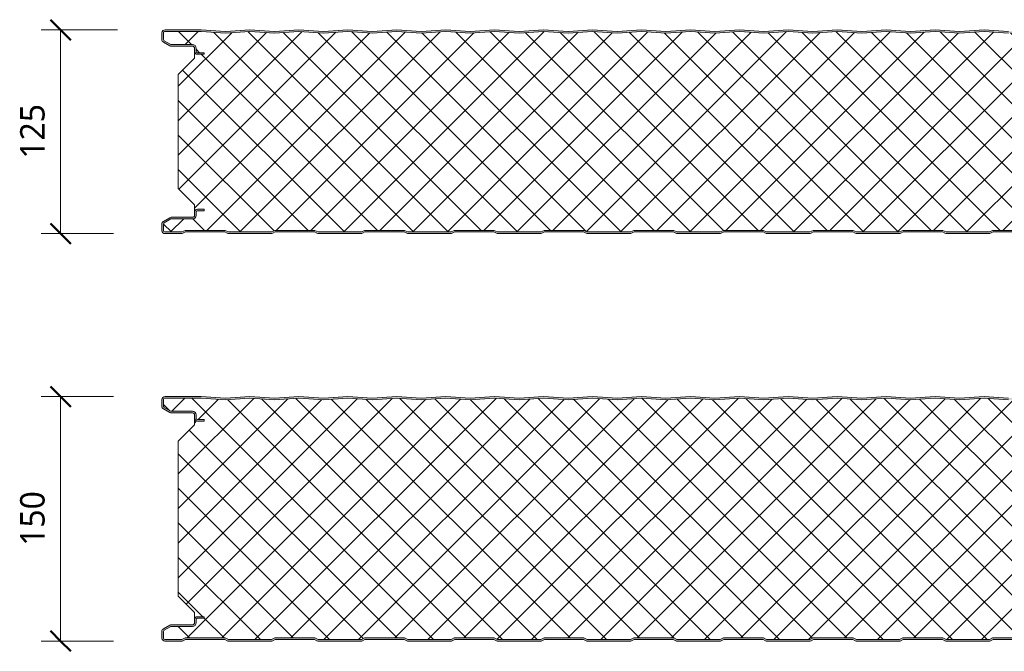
# Model space of a CAD drawing. Header units: millimetres. Extents: x 196 to 3485, y -270 to 1649.
# Tile 2 of 13: x 196 to 800, y 655 to 1043. Entities that reach past the tile are written whole.
import ezdxf

# ---------------------------------------------------------------- set-up
doc = ezdxf.new("R2010")
doc.units = ezdxf.units.MM
for name, color, linetype, lineweight in [('A-ANNO-DIMS', 211, 'Continuous', 9), ('A-ANNO-DIMS-5', 211, 'Continuous', 9), ('A-DETL-GENF', 92, 'Continuous', 13)]:
    doc.layers.add(name, color=color, linetype=linetype, lineweight=lineweight)
doc.styles.add('Yu Gothic', font='Yu Gothic.ttf', dxfattribs={"height": 15})
doc.dimstyles.new('Diagonal', dxfattribs={"dimscale": 304.8, "dimtxt": 17.413553, "dimasz": 0.04101, "dimexe": 0.03937, "dimexo": 0.024606, "dimgap": 0.024606, "dimtad": 1, "dimdec": 0, "dimzin": 0, "dimdsep": 46, "dimtxsty": 'Yu Gothic', "dimblk1": 'OBLIQUE', "dimblk2": 'OBLIQUE', "dimsah": 1, "dimcen": 0.09, "dimazin": 0, "dimtfac": 1, "dimtdec": 4, "dimtix": 1, "dimtmove": 0, "dimatfit": 3, "dimfxl": 1, "dimtvp": 1, "dimtfill": 1, "dimtolj": 1, "dimtzin": 0, "dimarcsym": 2})

# ---------------------------------------------------------------- blocks, each defined once
blk = doc.blocks.new('CR 1100 - SATINLINE - FINELINE - CR 1100 125mm - SATINLINE - FINELINE-4278184-15 PANEL SIZE AND PROFILE Copy 1 Copy 2 Copy 1 Copy 1 Copy 2 Copy 1 Copy 1 Copy 1')
at = {"layer": 'A-DETL-GENF'}
h = blk.add_hatch(color=256, dxfattribs=at)
h.paths.add_polyline_path([(1057.01, 0), (1057.49, 0.06), (1057.94, 0.22), (1059.5, 1), (1083.5, 1), (1085.51, 0.06), (1086, 0), (1096.2, 0), (1096.67, 0.06), (1097.1, 0.24), (1097.48, 0.53), (1097.76, 0.9), (1097.94, 1.33), (1098, 1.8), (1098.04, 9.61), (1098.16, 9.9), (1098.35, 10.15), (1098.6, 10.34), (1098.89, 10.46), (1099.2, 10.5), (1118.2, 10.5), (1118.67, 10.56), (1119.1, 10.74), (1119.48, 11.03), (1119.76, 11.4), (1119.94, 11.83), (1120, 12.3), (1120, 13.2), (1119.94, 13.67), (1119.76, 14.1), (1119.48, 14.47), (1119.1, 14.76), (1118.67, 14.94), (1118.2, 15), (1114, 15), (1114, 14), (1118.41, 13.97), (1118.77, 13.77), (1118.98, 13.41), (1119, 13.2), (1118.98, 12.09), (1118.77, 11.73), (1118.41, 11.53), (1118.2, 11.5), (1099.2, 11.5), (1098.63, 11.43), (1098.1, 11.21), (1097.65, 10.86), (1097.3, 10.4), (1097.08, 9.87), (1097, 9.3), (1096.98, 1.59), (1096.77, 1.23), (1096.41, 1.03), (1096.2, 1), (1085.74, 1), (1083.74, 2), (1059.27, 2), (1057.27, 1), (1030.74, 1), (1028.74, 2), (1004.27, 2), (1002.27, 1), (975.74, 1), (973.74, 2), (949.27, 2), (947.27, 1), (920.74, 1), (918.74, 2), (894.27, 2), (892.27, 1), (865.74, 1), (863.74, 2), (839.27, 2), (837.27, 1), (810.74, 1), (808.74, 2), (784.27, 2), (782.27, 1), (755.74, 1), (753.74, 2), (729.27, 2), (727.27, 1), (700.74, 1), (698.74, 2), (674.27, 2), (672.27, 1), (645.74, 1), (643.74, 2), (619.27, 2), (617.27, 1), (590.74, 1), (588.74, 2), (564.27, 2), (562.27, 1), (535.74, 1), (533.74, 2), (509.27, 2), (507.27, 1), (480.74, 1), (478.74, 2), (454.27, 2), (452.27, 1), (425.74, 1), (423.74, 2), (399.27, 2), (397.27, 1), (370.74, 1), (368.74, 2), (344.27, 2), (342.27, 1), (315.74, 1), (313.74, 2), (289.27, 2), (287.27, 1), (260.74, 1), (258.74, 2), (234.27, 2), (232.27, 1), (205.74, 1), (203.74, 2), (179.27, 2), (177.27, 1), (150.74, 1), (148.74, 2), (124.27, 2), (122.27, 1), (95.74, 1), (93.74, 2), (69.27, 2), (67.27, 1), (40.74, 1), (38.74, 2), (14.27, 2), (12.27, 1), (1.59, 1.03), (1.23, 1.23), (1.03, 1.59), (1, 1.8), (1.03, 6.17), (1.23, 6.53), (1.4, 6.65), (5.46, 9), (18.8, 9), (19.37, 9.07), (19.9, 9.29), (20.36, 9.64), (20.71, 10.1), (20.93, 10.63), (21, 11.2), (21.03, 13.41), (21.23, 13.77), (21.59, 13.97), (21.8, 14), (26, 14), (26, 15), (21.8, 15), (21.33, 14.94), (20.9, 14.76), (20.53, 14.47), (20.24, 14.1), (20.06, 13.67), (20, 13.2), (19.96, 10.89), (19.84, 10.6), (19.65, 10.35), (19.4, 10.16), (19.11, 10.04), (18.8, 10), (5.68, 10), (5.21, 9.94), (4.78, 9.76), (0.9, 7.52), (0.53, 7.23), (0.24, 6.86), (0.06, 6.43), (0, 5.96), (0, 1.8), (0.06, 1.33), (0.24, 0.9), (0.53, 0.53), (0.9, 0.24), (1.33, 0.06), (1.8, 0), (12.49, 0.06), (13.02, 0.26), (14.5, 1), (38.5, 1), (40.51, 0.06), (41, 0), (67.49, 0.06), (67.94, 0.22), (69.5, 1), (93.5, 1), (95.51, 0.06), (96, 0), (122.49, 0.06), (122.94, 0.22), (124.5, 1), (148.5, 1), (150.51, 0.06), (151, 0), (177.49, 0.06), (177.94, 0.22), (179.5, 1), (203.5, 1), (205.51, 0.06), (206, 0), (232.49, 0.06), (232.94, 0.22), (234.5, 1), (258.5, 1), (260.51, 0.06), (261, 0), (287.49, 0.06), (287.94, 0.22), (289.5, 1), (313.5, 1), (315.51, 0.06), (316, 0), (342.49, 0.06), (342.94, 0.22), (344.5, 1), (368.5, 1), (370.51, 0.06), (371, 0), (397.49, 0.06), (397.94, 0.22), (399.5, 1), (423.5, 1), (425.51, 0.06), (426, 0), (452.49, 0.06), (453.05, 0.28), (454.5, 1), (478.5, 1), (480.51, 0.06), (481, 0), (507.49, 0.06), (507.94, 0.22), (509.5, 1), (533.5, 1), (535.51, 0.06), (536, 0), (562.49, 0.06), (562.94, 0.22), (564.5, 1), (588.5, 1), (590.51, 0.06), (591, 0), (617.49, 0.06), (617.94, 0.22), (619.5, 1), (643.5, 1), (645.51, 0.06), (646, 0), (672.49, 0.06), (672.94, 0.22), (674.5, 1), (698.5, 1), (700.51, 0.06), (701, 0), (727.49, 0.06), (727.94, 0.22), (729.5, 1), (753.5, 1), (755.51, 0.06), (756, 0), (782.49, 0.06), (782.94, 0.22), (784.5, 1), (808.5, 1), (810.51, 0.06), (811, 0), (837.49, 0.06), (837.94, 0.22), (839.5, 1), (863.5, 1), (865.51, 0.06), (866, 0), (892.49, 0.06), (892.94, 0.22), (894.5, 1), (918.5, 1), (920.51, 0.06), (921, 0), (947.49, 0.06), (947.94, 0.22), (949.5, 1), (973.5, 1), (975.51, 0.06), (976, 0), (1002.49, 0.06), (1002.94, 0.22), (1004.5, 1), (1028.5, 1), (1030.51, 0.06), (1031, 0)])
h.paths.add_polyline_path([(1118.2, 110), (1118.67, 110.06), (1119.1, 110.24), (1119.48, 110.53), (1119.76, 110.9), (1119.94, 111.33), (1120, 111.8), (1120, 112.7), (1119.94, 113.17), (1119.76, 113.6), (1119.48, 113.97), (1119.1, 114.26), (1118.67, 114.44), (1118.2, 114.5), (1098.89, 114.54), (1098.6, 114.66), (1098.35, 114.85), (1098.16, 115.1), (1098.04, 115.39), (1098, 115.7), (1097.95, 123.59), (1097.94, 123.67), (1097.76, 124.1), (1097.48, 124.47), (1097.1, 124.76), (1096.67, 124.94), (1096.2, 125), (1073.93, 125), (1059, 124), (1044, 125.01), (1029, 124), (1014, 125.01), (999, 124), (984, 125.01), (969, 124), (954, 125.01), (939, 124), (924, 125.01), (909, 124), (894, 125.01), (879, 124), (864, 125.01), (849, 124), (834, 125.01), (819, 124), (804, 125.01), (789, 124), (774, 125.01), (759, 124), (744, 125.01), (729, 124), (714, 125.01), (699, 124), (684, 125.01), (669, 124), (654, 125.01), (639, 124), (624, 125.01), (609, 124), (594, 125.01), (579, 124), (564, 125.01), (549, 124), (534, 125.01), (519, 124), (504, 125.01), (489, 124), (474, 125.01), (459, 124), (444, 125.01), (429, 124), (414, 125.01), (399, 124), (384, 125.01), (369, 124), (354, 125.01), (339, 124), (324, 125.01), (309, 124), (294, 125.01), (279, 124), (264, 125.01), (249, 124), (234, 125.01), (219, 124), (204, 125.01), (189, 124), (174, 125.01), (159, 124), (144, 125.01), (129, 124), (114, 125.01), (99, 124), (84, 125.01), (69, 124), (54, 125.01), (39, 124), (24.14, 125), (1.51, 124.98), (1.1, 124.86), (0.74, 124.65), (0.43, 124.37), (0.19, 124.02), (0.05, 123.59), (0, 123.2), (0, 119.04), (0.06, 118.57), (0.24, 118.14), (0.53, 117.77), (0.9, 117.48), (4.78, 115.24), (5.21, 115.06), (5.68, 115), (19.11, 114.96), (19.4, 114.84), (19.72, 114.56), (19.84, 114.4), (19.96, 114.11), (20, 113.8), (20, 111.8), (20.06, 111.34), (20.24, 110.9), (20.53, 110.53), (20.9, 110.24), (21.33, 110.06), (21.8, 110), (26, 110), (26, 111), (21.59, 111.03), (21.23, 111.24), (21.03, 111.59), (21, 111.8), (21, 113.8), (20.85, 114.56), (20.71, 114.9), (20.36, 115.36), (19.9, 115.71), (19.37, 115.93), (18.8, 116), (5.46, 116), (1.23, 118.48), (1.03, 118.83), (1, 119.04), (1.02, 123.39), (1.2, 123.73), (1.51, 123.95), (1.89, 124), (24.11, 124), (39, 123), (54, 124), (69, 123), (84, 124), (99, 123), (114, 124), (129, 123), (144, 124), (159, 123), (174, 124), (189, 123), (204, 124), (219, 123), (234, 124), (249, 123), (264, 124), (279, 123), (294, 124), (309, 123), (324, 124), (339, 123), (354, 124), (369, 123), (384, 124), (399, 123), (414, 124), (429, 123), (444, 124), (459, 123), (474, 124), (489, 123), (504, 124), (519, 123), (534, 124), (549, 123), (564, 124), (579, 123), (594, 124), (609, 123), (624, 124), (639, 123), (654, 124), (669, 123), (684, 124), (699, 123), (714, 124), (729, 123), (744, 124), (759, 123), (774, 124), (789, 123), (804, 124), (819, 123), (834, 124), (849, 123), (864, 124), (879, 123), (894, 124), (909, 123), (924, 124), (939, 123), (954, 124), (969, 123), (984, 124), (999.3, 123.02), (1014, 124), (1029, 123), (1044, 124), (1059, 123), (1073.89, 124), (1096.41, 123.97), (1096.77, 123.77), (1096.98, 123.41), (1097, 123.2), (1097, 115.7), (1097.08, 115.13), (1097.3, 114.6), (1097.65, 114.15), (1098.1, 113.8), (1098.63, 113.58), (1099.2, 113.5), (1118.41, 113.47), (1118.77, 113.27), (1118.98, 112.91), (1119, 112.7), (1118.98, 111.59), (1118.77, 111.24), (1118.41, 111.03), (1118.2, 111), (1114, 111), (1114, 110)])
h = blk.add_hatch(dxfattribs=at)
h.set_pattern_fill('FP_4', color=256, style=0, pattern_type=2)
h.set_pattern_definition([(45, (-283.583, -911.559), (-10.6066, 10.6066), []), (135, (-283.583, -911.559), (-10.6066, -10.6066), [])])
h.paths.add_polyline_path([(1031, 1), (1057.27, 1), (1059.27, 2), (1083.74, 2), (1085.74, 1), (1096.41, 1.03), (1096.77, 1.23), (1096.9, 1.4), (1097, 1.8), (1097.04, 9.61), (1097.09, 9.9), (1097.3, 10.4), (1097.65, 10.86), (1098.1, 11.21), (1098.63, 11.43), (1099.2, 11.5), (1118.41, 11.53), (1118.77, 11.73), (1118.9, 11.9), (1119, 12.3), (1118.95, 13.41), (1118.9, 13.6), (1118.6, 13.89), (1118.2, 14), (1114, 14), (1114, 15), (1118.6, 14.95), (1118.77, 14.9), (1119.1, 14.76), (1119.48, 14.47), (1119.76, 14.1), (1119.94, 13.67), (1120, 13.41), (1120, 17.6), (1110, 27.61), (1110, 97.68), (1120, 107.6), (1119.96, 111.5), (1119.92, 111.26), (1119.58, 110.67), (1119.44, 110.49), (1119.07, 110.23), (1118.6, 110.05), (1118.2, 110), (1114, 110), (1114, 111), (1118.41, 111.03), (1118.77, 111.24), (1118.9, 111.4), (1119, 111.8), (1118.95, 112.91), (1118.9, 113.1), (1118.6, 113.39), (1118.2, 113.5), (1098.89, 113.54), (1098.6, 113.59), (1098.1, 113.8), (1097.65, 114.15), (1097.3, 114.6), (1097.08, 115.13), (1097, 115.7), (1096.95, 123.41), (1096.9, 123.6), (1096.6, 123.89), (1096.2, 124), (1073.84, 124), (1059, 123), (1043.83, 123.99), (1029, 123), (1013.91, 124), (999, 123), (983.91, 124), (969, 123), (953.91, 124), (939, 123), (923.83, 123.99), (909, 123), (893.91, 124), (879, 123), (863.83, 123.99), (849, 123), (833.91, 124), (819, 123), (803.91, 124), (789, 123), (773.83, 123.99), (759, 123), (743.83, 123.99), (729, 123), (713.91, 124), (699, 123), (683.83, 123.99), (669, 123), (653.83, 123.99), (639, 123), (623.91, 124), (609, 123), (593.91, 124), (579, 123), (563.91, 124), (549, 123), (533.83, 123.99), (519, 123), (503.83, 123.99), (489, 123), (473.83, 123.99), (459, 123), (443.83, 123.99), (429, 123), (413.83, 123.99), (399, 123), (383.91, 124), (369, 123), (353.91, 124), (339, 123), (323.83, 123.99), (309, 123), (293.83, 123.99), (279, 123), (263.83, 123.99), (249, 123), (233.91, 124), (219, 123), (203.83, 123.99), (189, 123), (173.91, 124), (159, 123), (143.83, 123.99), (129, 123), (113.83, 123.99), (99, 123), (83.91, 124), (69, 123), (53.91, 124), (39, 123), (24.11, 124), (1.51, 123.95), (1.2, 123.73), (1.09, 123.57), (1, 123.2), (1.06, 118.83), (1.11, 118.64), (1.4, 118.35), (5.46, 116), (19.11, 115.96), (19.4, 115.91), (19.9, 115.71), (20.36, 115.36), (20.71, 114.9), (20.93, 114.37), (21, 113.8), (21.06, 111.59), (21.16, 111.34), (21.4, 111.11), (21.8, 111), (26, 111), (26, 110), (21.4, 110.05), (21.23, 110.1), (20.9, 110.24), (20.53, 110.53), (20.24, 110.9), (20.06, 111.34), (20, 111.8), (20, 107.6), (10, 97.68), (10, 27.61), (20, 17.6), (20.03, 13.41), (20.06, 13.67), (20.24, 14.1), (20.61, 14.53), (20.9, 14.76), (21.4, 14.95), (21.8, 15), (26, 15), (26, 14), (21.59, 13.97), (21.23, 13.77), (21.11, 13.6), (21, 13.2), (20.96, 10.89), (20.91, 10.6), (20.61, 9.97), (20.36, 9.64), (19.9, 9.29), (19.37, 9.07), (18.8, 9), (5.46, 9), (1.23, 6.53), (1.11, 6.36), (1, 5.96), (1.06, 1.59), (1.11, 1.4), (1.4, 1.11), (1.8, 1), (12.27, 1), (14.27, 2), (38.74, 2), (40.74, 1), (67.27, 1), (69.27, 2), (93.74, 2), (95.74, 1), (122.27, 1), (124.27, 2), (148.74, 2), (150.74, 1), (177.27, 1), (179.27, 2), (203.74, 2), (205.74, 1), (232.27, 1), (234.27, 2), (258.74, 2), (260.74, 1), (287.27, 1), (289.27, 2), (313.74, 2), (315.74, 1), (342.27, 1), (344.27, 2), (368.74, 2), (370.74, 1), (397.27, 1), (399.27, 2), (423.74, 2), (425.74, 1), (452.27, 1), (454.27, 2), (478.74, 2), (480.74, 1), (507.27, 1), (509.27, 2), (533.74, 2), (535.74, 1), (562.27, 1), (564.27, 2), (588.74, 2), (590.74, 1), (617.27, 1), (619.27, 2), (643.74, 2), (645.74, 1), (672.27, 1), (674.27, 2), (698.74, 2), (700.74, 1), (727.27, 1), (729.27, 2), (753.74, 2), (755.74, 1), (782.27, 1), (784.27, 2), (808.74, 2), (810.74, 1), (837.27, 1), (839.27, 2), (863.74, 2), (865.74, 1), (892.27, 1), (894.27, 2), (918.74, 2), (920.74, 1), (947.27, 1), (949.27, 2), (973.74, 2), (975.74, 1), (1002.27, 1), (1004.27, 2), (1028.74, 2), (1030.74, 1)])
for p, q in [((0, 123.2), (0, 119.04)), ((1, 119.04), (1, 123.2)), ((1.89, 124), (24.11, 124)), ((24.14, 125), (1.93, 125)), ((24.11, 124), (39, 123)), ((39, 124), (24.14, 125)), ((54, 125.01), (39, 124)), ((39, 123), (54, 124)), ((69, 124), (54, 125.01)), ((54, 124), (69, 123)), ((84, 125.01), (69, 124)), ((69, 123), (84, 124)), ((99, 124), (84, 125.01)), ((84, 124), (99, 123)), ((114, 125.01), (99, 124)), ((99, 123), (114, 124)), ((129, 124), (114, 125.01)), ((114, 124), (129, 123)), ((144, 125.01), (129, 124)), ((129, 123), (144, 124)), ((159, 124), (144, 125.01)), ((144, 124), (159, 123)), ((174, 125.01), (159, 124)), ((159, 123), (174, 124)), ((189, 124), (174, 125.01)), ((174, 124), (189, 123)), ((204, 125.01), (189, 124)), ((189, 123), (204, 124)), ((219, 124), (204, 125.01)), ((204, 124), (219, 123)), ((234, 125.01), (219, 124)), ((219, 123), (234, 124)), ((249, 124), (234, 125.01)), ((234, 124), (249, 123)), ((264, 125.01), (249, 124)), ((249, 123), (264, 124)), ((279, 124), (264, 125.01)), ((264, 124), (279, 123)), ((294, 125.01), (279, 124)), ((279, 123), (294, 124)), ((309, 124), (294, 125.01)), ((294, 124), (309, 123)), ((324, 125.01), (309, 124)), ((309, 123), (324, 124)), ((339, 124), (324, 125.01)), ((324, 124), (339, 123)), ((354, 125.01), (339, 124)), ((339, 123), (354, 124)), ((369, 124), (354, 125.01)), ((354, 124), (369, 123)), ((384, 125.01), (369, 124)), ((369, 123), (384, 124)), ((399, 124), (384, 125.01)), ((384, 124), (399, 123)), ((414, 125.01), (399, 124)), ((399, 123), (414, 124)), ((429, 124), (414, 125.01)), ((414, 124), (429, 123)), ((444, 125.01), (429, 124)), ((429, 123), (444, 124)), ((459, 124), (444, 125.01)), ((444, 124), (459, 123)), ((474, 125.01), (459, 124)), ((459, 123), (474, 124)), ((489, 124), (474, 125.01)), ((474, 124), (489, 123)), ((504, 125.01), (489, 124)), ((489, 123), (504, 124)), ((519, 124), (504, 125.01)), ((504, 124), (519, 123)), ((0.9, 117.48), (4.78, 115.24)), ((5.46, 116), (1.4, 118.35)), ((18.8, 116), (5.46, 116)), ((5.68, 115), (18.8, 115)), ((20, 113.8), (20, 111.8)), ((20, 111.8), (20, 107.6)), ((21, 111.8), (21, 113.8)), ((26, 111), (21.8, 111)), ((21.8, 110), (26, 110)), ((26, 110), (26, 111)), ((20, 107.6), (10, 97.68)), ((10, 97.68), (10, 27.61)), ((10, 27.61), (20, 17.6)), ((20, 17.6), (20, 13.2)), ((20, 13.2), (20, 11.2)), ((21, 11.2), (21, 13.2)), ((26, 15), (21.8, 15)), ((21.8, 14), (26, 14)), ((26, 14), (26, 15)), ((4.78, 9.76), (0.9, 7.52)), ((1.4, 6.65), (5.46, 9)), ((5.46, 9), (18.8, 9)), ((18.8, 10), (5.68, 10)), ((0, 5.96), (0, 1.8)), ((1, 1.8), (1, 5.96)), ((12.27, 1), (1.8, 1)), ((1.8, 0), (12.01, 0)), ((14.27, 2), (12.27, 1)), ((12.94, 0.22), (14.5, 1)), ((38.74, 2), (14.27, 2)), ((14.5, 1), (38.5, 1)), ((38.5, 1), (40.06, 0.22)), ((40.74, 1), (38.74, 2)), ((67.27, 1), (40.74, 1)), ((41, 0), (67.01, 0)), ((69.27, 2), (67.27, 1)), ((67.94, 0.22), (69.5, 1)), ((93.74, 2), (69.27, 2)), ((69.5, 1), (93.5, 1)), ((93.5, 1), (95.06, 0.22)), ((95.74, 1), (93.74, 2)), ((122.27, 1), (95.74, 1)), ((124.27, 2), (122.27, 1)), ((122.94, 0.22), (124.5, 1)), ((148.74, 2), (124.27, 2)), ((124.5, 1), (148.5, 1)), ((148.5, 1), (150.06, 0.22)), ((150.74, 1), (148.74, 2)), ((177.27, 1), (150.74, 1)), ((179.27, 2), (177.27, 1)), ((177.94, 0.22), (179.5, 1)), ((203.74, 2), (179.27, 2)), ((179.5, 1), (203.5, 1)), ((203.5, 1), (205.06, 0.22)), ((205.74, 1), (203.74, 2)), ((232.27, 1), (205.74, 1)), ((234.27, 2), (232.27, 1)), ((232.94, 0.22), (234.5, 1)), ((258.74, 2), (234.27, 2)), ((234.5, 1), (258.5, 1)), ((258.5, 1), (260.06, 0.22)), ((260.74, 1), (258.74, 2)), ((287.27, 1), (260.74, 1)), ((289.27, 2), (287.27, 1)), ((287.94, 0.22), (289.5, 1)), ((313.74, 2), (289.27, 2)), ((289.5, 1), (313.5, 1)), ((313.5, 1), (315.06, 0.22)), ((315.74, 1), (313.74, 2)), ((342.27, 1), (315.74, 1)), ((344.27, 2), (342.27, 1)), ((342.94, 0.22), (344.5, 1)), ((368.74, 2), (344.27, 2)), ((344.5, 1), (368.5, 1)), ((368.5, 1), (370.06, 0.22)), ((370.74, 1), (368.74, 2)), ((397.27, 1), (370.74, 1)), ((399.27, 2), (397.27, 1)), ((397.94, 0.22), (399.5, 1)), ((423.74, 2), (399.27, 2)), ((399.5, 1), (423.5, 1)), ((423.5, 1), (425.06, 0.22)), ((425.74, 1), (423.74, 2)), ((452.27, 1), (425.74, 1)), ((454.27, 2), (452.27, 1)), ((452.94, 0.22), (454.5, 1)), ((478.74, 2), (454.27, 2)), ((454.5, 1), (478.5, 1)), ((478.5, 1), (480.06, 0.22)), ((480.74, 1), (478.74, 2)), ((507.27, 1), (480.74, 1)), ((509.27, 2), (507.27, 1)), ((507.94, 0.22), (509.5, 1)), ((533.74, 2), (509.27, 2)), ((509.5, 1), (533.5, 1)), ((96, 0), (122.01, 0)), ((151, 0), (177.01, 0)), ((206, 0), (232.01, 0)), ((261, 0), (287.01, 0)), ((316, 0), (342.01, 0)), ((371, 0), (397.01, 0)), ((426, 0), (452.01, 0)), ((481, 0), (507.01, 0))]:
    blk.add_line(p, q, dxfattribs=at)
for centre, radius, start, end in [((1.8, 123.2), 1.8, 85.84684, 180), ((1.8, 123.2), 0.8, 83.76855, 180), ((1.8, 119.04), 1.8, 180, 240), ((1.8, 119.04), 0.8, 180, 240), ((5.68, 116.8), 1.8, 240, 270), ((18.8, 113.8), 2.2, 360, 90), ((18.8, 113.8), 1.2, 0, 90), ((21.8, 111.8), 1.8, 180, 270), ((21.8, 111.8), 0.8, 180, 270), ((21.8, 13.2), 1.8, 90, 180), ((21.8, 13.2), 0.8, 90, 180), ((1.8, 5.96), 1.8, 120, 180), ((1.8, 5.96), 0.8, 120, 180), ((5.68, 8.2), 1.8, 90, 120), ((18.8, 11.2), 2.2, 270, 0), ((18.8, 11.2), 1.2, 270, 0), ((1.8, 1.8), 1.8, 180, 270), ((1.8, 1.8), 0.8, 180, 270), ((12.01, 2.1), 2.1, 270, 296.56505), ((41, 2.1), 2.1, 243.43495, 270), ((67.01, 2.1), 2.1, 270, 296.56505), ((96, 2.1), 2.1, 243.43495, 270), ((122.01, 2.1), 2.1, 270, 296.56505), ((151, 2.1), 2.1, 243.43495, 270), ((177.01, 2.1), 2.1, 270, 296.56505), ((206, 2.1), 2.1, 243.43495, 270), ((232.01, 2.1), 2.1, 270, 296.56505), ((261, 2.1), 2.1, 243.43495, 270), ((287.01, 2.1), 2.1, 270, 296.56505), ((316, 2.1), 2.1, 243.43495, 270), ((342.01, 2.1), 2.1, 270, 296.56505), ((371, 2.1), 2.1, 243.43495, 270), ((397.01, 2.1), 2.1, 270, 296.56505), ((426, 2.1), 2.1, 243.43495, 270), ((452.01, 2.1), 2.1, 270, 296.56505), ((481, 2.1), 2.1, 243.43495, 270), ((507.01, 2.1), 2.1, 270, 296.56505)]:
    blk.add_arc(centre, radius, start, end, dxfattribs=at)
blk = doc.blocks.new('CR 1100 - SATINLINE - FINELINE - CR 1100 150mm - SATINLINE - FINELINE-4278186-15 PANEL SIZE AND PROFILE Copy 1 Copy 2 Copy 1 Copy 1 Copy 2 Copy 1 Copy 1 Copy 1')
at = {"layer": 'A-DETL-GENF'}
h = blk.add_hatch(color=256, dxfattribs=at)
h.paths.add_polyline_path([(1057.01, 0), (1057.49, 0.06), (1057.94, 0.22), (1059.5, 1), (1083.5, 1), (1085.51, 0.06), (1086, 0), (1096.2, 0), (1096.67, 0.06), (1097.1, 0.24), (1097.48, 0.53), (1097.76, 0.9), (1097.94, 1.33), (1098, 1.8), (1098.04, 9.61), (1098.16, 9.9), (1098.35, 10.15), (1098.6, 10.34), (1098.89, 10.46), (1099.2, 10.5), (1118.2, 10.5), (1118.67, 10.56), (1119.1, 10.74), (1119.48, 11.03), (1119.76, 11.4), (1119.94, 11.83), (1120, 12.49), (1120, 13.2), (1119.94, 13.67), (1119.76, 14.1), (1119.48, 14.47), (1119.1, 14.76), (1118.67, 14.94), (1118.2, 15), (1114, 15), (1114, 14), (1118.41, 13.97), (1118.77, 13.77), (1118.98, 13.41), (1119, 13.2), (1118.98, 12.09), (1118.77, 11.73), (1118.41, 11.53), (1118.2, 11.5), (1099.2, 11.5), (1098.63, 11.43), (1098.1, 11.21), (1097.65, 10.86), (1097.3, 10.4), (1097.08, 9.87), (1097, 9.3), (1096.98, 1.59), (1096.77, 1.23), (1096.41, 1.03), (1096.2, 1), (1085.74, 1), (1083.74, 2), (1059.27, 2), (1057.27, 1), (1030.74, 1), (1028.74, 2), (1004.27, 2), (1002.27, 1), (975.74, 1), (973.74, 2), (949.27, 2), (947.27, 1), (920.74, 1), (918.74, 2), (894.27, 2), (892.27, 1), (865.74, 1), (863.74, 2), (839.27, 2), (837.27, 1), (810.74, 1), (808.74, 2), (784.27, 2), (782.27, 1), (755.74, 1), (753.74, 2), (729.27, 2), (727.27, 1), (700.74, 1), (698.74, 2), (674.27, 2), (672.27, 1), (645.74, 1), (643.74, 2), (619.27, 2), (617.27, 1), (590.74, 1), (588.74, 2), (564.27, 2), (562.27, 1), (535.74, 1), (533.74, 2), (509.27, 2), (507.27, 1), (480.74, 1), (478.74, 2), (454.27, 2), (452.27, 1), (425.74, 1), (423.74, 2), (399.27, 2), (397.27, 1), (370.74, 1), (368.74, 2), (344.27, 2), (342.27, 1), (315.74, 1), (313.74, 2), (289.27, 2), (287.27, 1), (260.74, 1), (258.74, 2), (234.27, 2), (232.27, 1), (205.74, 1), (203.74, 2), (179.27, 2), (177.27, 1), (150.74, 1), (148.74, 2), (124.27, 2), (122.27, 1), (95.74, 1), (93.74, 2), (69.27, 2), (67.27, 1), (40.74, 1), (38.74, 2), (14.27, 2), (12.27, 1), (1.59, 1.03), (1.23, 1.23), (1.03, 1.59), (1, 1.8), (1.03, 6.17), (1.23, 6.53), (1.4, 6.65), (5.46, 9), (18.8, 9), (19.37, 9.07), (19.9, 9.29), (20.36, 9.64), (20.71, 10.1), (20.93, 10.63), (21, 11.2), (21.03, 13.41), (21.23, 13.77), (21.59, 13.97), (21.8, 14), (26, 14), (26, 15), (21.8, 15), (21.33, 14.94), (20.9, 14.76), (20.53, 14.47), (20.24, 14.1), (20.06, 13.67), (20, 13.2), (19.96, 10.89), (19.84, 10.6), (19.65, 10.35), (19.4, 10.16), (19.11, 10.04), (18.8, 10), (5.68, 10), (5.21, 9.94), (4.78, 9.76), (0.9, 7.52), (0.53, 7.23), (0.24, 6.86), (0.06, 6.43), (0, 5.96), (0, 1.8), (0.06, 1.33), (0.24, 0.9), (0.53, 0.53), (0.9, 0.24), (1.33, 0.06), (1.8, 0), (12.49, 0.06), (13.02, 0.26), (14.5, 1), (38.5, 1), (40.51, 0.06), (41, 0), (67.49, 0.06), (67.94, 0.22), (69.5, 1), (93.5, 1), (95.51, 0.06), (96, 0), (122.49, 0.06), (122.94, 0.22), (124.5, 1), (148.5, 1), (150.51, 0.06), (151, 0), (177.49, 0.06), (177.94, 0.22), (179.5, 1), (203.5, 1), (205.51, 0.06), (206, 0), (232.49, 0.06), (232.94, 0.22), (234.5, 1), (258.5, 1), (260.51, 0.06), (261, 0), (287.49, 0.06), (287.94, 0.22), (289.5, 1), (313.5, 1), (315.51, 0.06), (316, 0), (342.49, 0.06), (342.94, 0.22), (344.5, 1), (368.5, 1), (370.51, 0.06), (371, 0), (397.49, 0.06), (397.94, 0.22), (399.5, 1), (423.5, 1), (425.51, 0.06), (426, 0), (452.49, 0.06), (453.05, 0.28), (454.5, 1), (478.5, 1), (480.51, 0.06), (481, 0), (507.49, 0.06), (507.94, 0.22), (509.5, 1), (533.5, 1), (535.51, 0.06), (536, 0), (562.49, 0.06), (562.94, 0.22), (564.5, 1), (588.5, 1), (590.51, 0.06), (591, 0), (617.49, 0.06), (617.94, 0.22), (619.5, 1), (643.5, 1), (645.51, 0.06), (646, 0), (672.49, 0.06), (672.94, 0.22), (674.5, 1), (698.5, 1), (700.51, 0.06), (701, 0), (727.49, 0.06), (727.94, 0.22), (729.5, 1), (753.5, 1), (755.51, 0.06), (756, 0), (782.49, 0.06), (782.94, 0.22), (784.5, 1), (808.5, 1), (810.51, 0.06), (811, 0), (837.49, 0.06), (837.94, 0.22), (839.5, 1), (863.5, 1), (865.51, 0.06), (866, 0), (892.49, 0.06), (892.94, 0.22), (894.5, 1), (918.5, 1), (920.51, 0.06), (921, 0), (947.49, 0.06), (947.94, 0.22), (949.5, 1), (973.5, 1), (975.51, 0.06), (976, 0), (1002.49, 0.06), (1002.94, 0.22), (1004.5, 1), (1028.5, 1), (1030.51, 0.06), (1031, 0)])
h.paths.add_polyline_path([(1118.2, 135), (1118.67, 135.06), (1119.1, 135.24), (1119.48, 135.53), (1119.76, 135.9), (1119.94, 136.33), (1120, 136.8), (1120, 137.7), (1119.94, 138.17), (1119.76, 138.6), (1119.48, 138.97), (1119.1, 139.26), (1118.67, 139.44), (1118.2, 139.5), (1098.89, 139.54), (1098.6, 139.66), (1098.35, 139.85), (1098.16, 140.1), (1098.04, 140.39), (1098, 140.7), (1098, 148.2), (1097.94, 148.67), (1097.76, 149.1), (1097.48, 149.47), (1097.1, 149.76), (1096.67, 149.94), (1096.2, 150), (1073.93, 150), (1059, 149), (1044, 150.01), (1029, 149), (1014, 150.01), (999, 149), (984, 150.01), (969, 149), (954, 150.01), (939, 149), (924, 150.01), (909, 149), (894, 150.01), (879, 149), (864, 150.01), (849, 149), (834, 150.01), (819, 149), (804, 150.01), (789, 149), (774, 150.01), (759, 149), (744, 150.01), (729, 149), (714, 150.01), (699, 149), (684, 150.01), (669, 149), (654, 150.01), (639, 149), (624, 150.01), (609, 149), (594, 150.01), (579, 149), (564, 150.01), (549, 149), (534, 150.01), (519, 149), (504, 150.01), (489, 149), (474, 150.01), (459, 149), (444, 150.01), (429, 149), (414, 150.01), (399, 149), (384, 150.01), (369, 149), (354, 150.01), (339, 149), (324, 150.01), (309, 149), (294, 150.01), (279, 149), (264, 150.01), (249, 149), (234, 150.01), (219, 149), (204, 150.01), (189, 149), (174, 150.01), (159, 149), (144, 150.01), (129, 149), (114, 150.01), (99, 149), (84, 150.01), (69, 149), (54, 150.01), (39, 149), (24.14, 150), (1.51, 149.98), (1.1, 149.86), (0.74, 149.65), (0.43, 149.37), (0.19, 149.02), (0.05, 148.62), (0, 148.2), (0, 144.04), (0.06, 143.57), (0.24, 143.14), (0.53, 142.77), (0.9, 142.48), (4.78, 140.24), (5.21, 140.06), (5.68, 140), (19.11, 139.96), (19.4, 139.84), (19.65, 139.65), (19.84, 139.4), (19.96, 139.11), (20, 138.8), (20, 136.8), (20.06, 136.34), (20.24, 135.9), (20.53, 135.53), (20.9, 135.24), (21.33, 135.06), (21.8, 135), (26, 135), (26, 136), (21.59, 136.03), (21.23, 136.24), (21.03, 136.59), (21, 136.8), (20.99, 138.87), (20.93, 139.37), (20.71, 139.9), (20.36, 140.36), (19.9, 140.71), (19.37, 140.93), (18.8, 141), (5.46, 141), (1.23, 143.48), (1.03, 143.83), (1, 144.04), (1.02, 148.39), (1.2, 148.73), (1.51, 148.95), (1.89, 149), (24.11, 149), (39, 148), (54, 149), (69, 148), (84, 149), (99, 148), (114, 149), (129, 148), (144, 149), (159, 148), (174, 149), (189, 148), (204, 149), (219, 148), (234, 149), (249, 148), (264, 149), (279, 148), (294, 149), (309, 148), (324, 149), (339, 148), (354, 149), (369, 148), (384, 149), (399, 148), (414, 149), (429, 148), (444, 149), (459, 148), (474, 149), (489, 148), (504, 149), (519, 148), (534, 149), (549, 148), (564, 149), (579, 148), (594, 149), (609, 148), (624, 149), (639, 148), (654, 149), (669, 148), (684, 149), (699, 148), (714, 149), (729, 148), (744, 149), (759, 148), (774, 149), (789, 148), (804, 149), (819, 148), (834, 149), (849, 148), (864, 149), (879, 148), (894, 149), (909, 148), (924, 149), (939, 148), (954, 149), (969, 148), (984, 149), (999.3, 148.02), (1014, 149), (1029, 148), (1044, 149), (1059, 148), (1073.89, 149), (1096.41, 148.97), (1096.77, 148.77), (1096.98, 148.41), (1097, 148.2), (1097, 140.7), (1097.08, 140.13), (1097.3, 139.6), (1097.65, 139.15), (1098.1, 138.8), (1098.63, 138.58), (1099.2, 138.5), (1118.41, 138.47), (1118.77, 138.27), (1118.98, 137.91), (1119, 137.7), (1118.98, 136.59), (1118.77, 136.24), (1118.41, 136.03), (1118.2, 136), (1114, 136), (1114, 135)])
h = blk.add_hatch(dxfattribs=at)
h.set_pattern_fill('FP_5', color=256, style=0, pattern_type=2)
h.set_pattern_definition([(45, (-283.583, -661.559), (-10.6066, 10.6066), []), (135, (-283.583, -661.559), (-10.6066, -10.6066), [])])
h.paths.add_polyline_path([(1057.01, 1), (1057.27, 1), (1059.27, 2), (1083.74, 2), (1085.74, 1), (1096.41, 1.03), (1096.77, 1.23), (1096.9, 1.4), (1097, 1.8), (1097.04, 9.61), (1097.09, 9.9), (1097.3, 10.4), (1097.65, 10.86), (1098.1, 11.21), (1098.63, 11.43), (1099.2, 11.5), (1118.41, 11.53), (1118.77, 11.73), (1118.9, 11.9), (1119, 12.49), (1118.95, 13.41), (1118.9, 13.6), (1118.6, 13.89), (1118.2, 14), (1114, 14), (1114, 15), (1118.6, 14.95), (1118.77, 14.9), (1119.1, 14.76), (1119.48, 14.47), (1119.76, 14.1), (1119.94, 13.67), (1120, 13.41), (1120, 17.6), (1110, 27.61), (1110, 122.68), (1120, 132.6), (1119.96, 136.5), (1119.92, 136.26), (1119.58, 135.67), (1119.44, 135.49), (1119.07, 135.23), (1118.6, 135.05), (1118.2, 135), (1114, 135), (1114, 136), (1118.41, 136.03), (1118.77, 136.24), (1118.9, 136.4), (1119, 136.8), (1118.95, 137.91), (1118.9, 138.1), (1118.6, 138.39), (1118.2, 138.5), (1098.89, 138.54), (1098.6, 138.59), (1098, 138.87), (1097.65, 139.15), (1097.3, 139.6), (1097.08, 140.13), (1097, 140.7), (1096.95, 148.41), (1096.85, 148.67), (1096.6, 148.89), (1096.2, 149), (1073.84, 149), (1059, 148), (1043.83, 148.99), (1029, 148), (1013.91, 149), (999, 148), (983.91, 149), (969, 148), (953.91, 149), (939, 148), (923.83, 148.99), (909, 148), (893.91, 149), (879, 148), (863.83, 148.99), (849, 148), (833.91, 149), (819, 148), (803.91, 149), (789, 148), (773.83, 148.99), (759, 148), (743.83, 148.99), (729, 148), (713.91, 149), (699, 148), (683.83, 148.99), (669, 148), (653.91, 149), (639, 148), (623.91, 149), (609, 148), (593.91, 149), (579, 148), (563.91, 149), (549, 148), (533.83, 148.99), (519, 148), (503.91, 149), (489, 148), (473.83, 148.99), (459, 148), (443.83, 148.99), (429, 148), (413.83, 148.99), (399, 148), (383.91, 149), (369, 148), (353.91, 149), (339, 148), (323.83, 148.99), (309, 148), (293.83, 148.99), (279, 148), (263.83, 148.99), (249, 148), (233.91, 149), (219, 148), (203.83, 148.99), (189, 148), (173.91, 149), (159, 148), (143.83, 148.99), (129, 148), (113.83, 148.99), (99, 148), (83.91, 149), (69, 148), (53.91, 149), (39, 148), (24.11, 149), (1.51, 148.95), (1.2, 148.73), (1.09, 148.57), (1, 148.2), (1.06, 143.83), (1.11, 143.64), (1.4, 143.35), (5.46, 141), (19.11, 140.96), (19.4, 140.91), (19.9, 140.71), (20.36, 140.36), (20.71, 139.9), (20.93, 139.37), (21, 138.8), (21.06, 136.59), (21.16, 136.34), (21.4, 136.11), (21.8, 136), (26, 136), (26, 135), (21.4, 135.05), (21.23, 135.1), (20.9, 135.24), (20.53, 135.53), (20.24, 135.9), (20.06, 136.34), (20, 136.8), (20, 132.6), (10, 122.68), (10, 27.61), (20, 17.6), (20.03, 13.41), (20.06, 13.67), (20.24, 14.1), (20.53, 14.47), (20.9, 14.76), (21.4, 14.95), (21.8, 15), (26, 15), (26, 14), (21.59, 13.97), (21.23, 13.77), (21.11, 13.6), (21, 13.2), (20.96, 10.89), (20.91, 10.6), (20.71, 10.1), (20.36, 9.64), (19.9, 9.29), (19.37, 9.07), (18.8, 9), (5.46, 9), (1.23, 6.53), (1.11, 6.36), (1, 5.96), (1.06, 1.59), (1.11, 1.4), (1.4, 1.11), (1.8, 1), (12.27, 1), (14.27, 2), (38.74, 2), (40.74, 1), (67.27, 1), (69.27, 2), (93.74, 2), (95.74, 1), (122.27, 1), (124.27, 2), (148.74, 2), (150.74, 1), (177.27, 1), (179.27, 2), (203.74, 2), (205.74, 1), (232.27, 1), (234.27, 2), (258.74, 2), (260.74, 1), (287.27, 1), (289.27, 2), (313.74, 2), (315.74, 1), (342.27, 1), (344.27, 2), (368.74, 2), (370.74, 1), (397.27, 1), (399.27, 2), (423.74, 2), (425.74, 1), (452.27, 1), (454.27, 2), (478.74, 2), (480.74, 1), (507.27, 1), (509.27, 2), (533.74, 2), (535.74, 1), (562.27, 1), (564.27, 2), (588.74, 2), (590.74, 1), (617.27, 1), (619.27, 2), (643.74, 2), (645.74, 1), (672.27, 1), (674.27, 2), (698.74, 2), (700.74, 1), (727.27, 1), (729.27, 2), (753.74, 2), (755.74, 1), (782.27, 1), (784.27, 2), (808.74, 2), (810.74, 1), (837.27, 1), (839.27, 2), (863.74, 2), (865.74, 1), (892.27, 1), (894.27, 2), (918.74, 2), (920.74, 1), (947.27, 1), (949.27, 2), (973.74, 2), (975.74, 1), (1002.27, 1), (1004.27, 2), (1028.74, 2), (1030.74, 1), (1031, 1)])
for p, q in [((0, 148.2), (0, 144.04)), ((1, 144.04), (1, 148.2)), ((1.89, 149), (24.11, 149)), ((24.14, 150), (1.93, 150)), ((24.11, 149), (39, 148)), ((39, 149), (24.14, 150)), ((54, 150.01), (39, 149)), ((39, 148), (54, 149)), ((69, 149), (54, 150.01)), ((54, 149), (69, 148)), ((84, 150.01), (69, 149)), ((69, 148), (84, 149)), ((99, 149), (84, 150.01)), ((84, 149), (99, 148)), ((114, 150.01), (99, 149)), ((99, 148), (114, 149)), ((129, 149), (114, 150.01)), ((114, 149), (129, 148)), ((144, 150.01), (129, 149)), ((129, 148), (144, 149)), ((159, 149), (144, 150.01)), ((144, 149), (159, 148)), ((174, 150.01), (159, 149)), ((159, 148), (174, 149)), ((189, 149), (174, 150.01)), ((174, 149), (189, 148)), ((204, 150.01), (189, 149)), ((189, 148), (204, 149)), ((219, 149), (204, 150.01)), ((204, 149), (219, 148)), ((234, 150.01), (219, 149)), ((219, 148), (234, 149)), ((249, 149), (234, 150.01)), ((234, 149), (249, 148)), ((264, 150.01), (249, 149)), ((249, 148), (264, 149)), ((279, 149), (264, 150.01)), ((264, 149), (279, 148)), ((294, 150.01), (279, 149)), ((279, 148), (294, 149)), ((309, 149), (294, 150.01)), ((294, 149), (309, 148)), ((324, 150.01), (309, 149)), ((309, 148), (324, 149)), ((339, 149), (324, 150.01)), ((324, 149), (339, 148)), ((354, 150.01), (339, 149)), ((339, 148), (354, 149)), ((369, 149), (354, 150.01)), ((354, 149), (369, 148)), ((384, 150.01), (369, 149)), ((369, 148), (384, 149)), ((399, 149), (384, 150.01)), ((384, 149), (399, 148)), ((414, 150.01), (399, 149)), ((399, 148), (414, 149)), ((429, 149), (414, 150.01)), ((414, 149), (429, 148)), ((444, 150.01), (429, 149)), ((429, 148), (444, 149)), ((459, 149), (444, 150.01)), ((444, 149), (459, 148)), ((474, 150.01), (459, 149)), ((459, 148), (474, 149)), ((489, 149), (474, 150.01)), ((474, 149), (489, 148)), ((504, 150.01), (489, 149)), ((489, 148), (504, 149)), ((519, 149), (504, 150.01)), ((504, 149), (519, 148)), ((0.9, 142.48), (4.78, 140.24)), ((5.46, 141), (1.4, 143.35)), ((18.8, 141), (5.46, 141)), ((5.68, 140), (18.8, 140)), ((20, 138.8), (20, 136.8)), ((20, 136.8), (20, 132.6)), ((21, 136.8), (21, 138.8)), ((26, 136), (21.8, 136)), ((21.8, 135), (26, 135)), ((26, 135), (26, 136)), ((20, 132.6), (10, 122.68)), ((10, 122.68), (10, 27.61)), ((10, 27.61), (20, 17.6)), ((20, 17.6), (20, 13.2)), ((20, 13.2), (20, 11.2)), ((21, 11.2), (21, 13.2)), ((26, 15), (21.8, 15)), ((21.8, 14), (26, 14)), ((26, 14), (26, 15)), ((4.78, 9.76), (0.9, 7.52)), ((1.4, 6.65), (5.46, 9)), ((5.46, 9), (18.8, 9)), ((18.8, 10), (5.68, 10)), ((0, 5.96), (0, 1.8)), ((1, 1.8), (1, 5.96)), ((12.27, 1), (1.8, 1)), ((1.8, 0), (12.01, 0)), ((14.27, 2), (12.27, 1)), ((12.94, 0.22), (14.5, 1)), ((38.74, 2), (14.27, 2)), ((14.5, 1), (38.5, 1)), ((38.5, 1), (40.06, 0.22)), ((40.74, 1), (38.74, 2)), ((67.27, 1), (40.74, 1)), ((41, 0), (67.01, 0)), ((69.27, 2), (67.27, 1)), ((67.94, 0.22), (69.5, 1)), ((93.74, 2), (69.27, 2)), ((69.5, 1), (93.5, 1)), ((93.5, 1), (95.06, 0.22)), ((95.74, 1), (93.74, 2)), ((122.27, 1), (95.74, 1)), ((124.27, 2), (122.27, 1)), ((122.94, 0.22), (124.5, 1)), ((148.74, 2), (124.27, 2)), ((124.5, 1), (148.5, 1)), ((148.5, 1), (150.06, 0.22)), ((150.74, 1), (148.74, 2)), ((177.27, 1), (150.74, 1)), ((179.27, 2), (177.27, 1)), ((177.94, 0.22), (179.5, 1)), ((203.74, 2), (179.27, 2)), ((179.5, 1), (203.5, 1)), ((203.5, 1), (205.06, 0.22)), ((205.74, 1), (203.74, 2)), ((232.27, 1), (205.74, 1)), ((234.27, 2), (232.27, 1)), ((232.94, 0.22), (234.5, 1)), ((258.74, 2), (234.27, 2)), ((234.5, 1), (258.5, 1)), ((258.5, 1), (260.06, 0.22)), ((260.74, 1), (258.74, 2)), ((287.27, 1), (260.74, 1)), ((289.27, 2), (287.27, 1)), ((287.94, 0.22), (289.5, 1)), ((313.74, 2), (289.27, 2)), ((289.5, 1), (313.5, 1)), ((313.5, 1), (315.06, 0.22)), ((315.74, 1), (313.74, 2)), ((342.27, 1), (315.74, 1)), ((344.27, 2), (342.27, 1)), ((342.94, 0.22), (344.5, 1)), ((368.74, 2), (344.27, 2)), ((344.5, 1), (368.5, 1)), ((368.5, 1), (370.06, 0.22)), ((370.74, 1), (368.74, 2)), ((397.27, 1), (370.74, 1)), ((399.27, 2), (397.27, 1)), ((397.94, 0.22), (399.5, 1)), ((423.74, 2), (399.27, 2)), ((399.5, 1), (423.5, 1)), ((423.5, 1), (425.06, 0.22)), ((425.74, 1), (423.74, 2)), ((452.27, 1), (425.74, 1)), ((454.27, 2), (452.27, 1)), ((452.94, 0.22), (454.5, 1)), ((478.74, 2), (454.27, 2)), ((454.5, 1), (478.5, 1)), ((478.5, 1), (480.06, 0.22)), ((480.74, 1), (478.74, 2)), ((507.27, 1), (480.74, 1)), ((509.27, 2), (507.27, 1)), ((507.94, 0.22), (509.5, 1)), ((533.74, 2), (509.27, 2)), ((509.5, 1), (533.5, 1)), ((96, 0), (122.01, 0)), ((151, 0), (177.01, 0)), ((206, 0), (232.01, 0)), ((261, 0), (287.01, 0)), ((316, 0), (342.01, 0)), ((371, 0), (397.01, 0)), ((426, 0), (452.01, 0)), ((481, 0), (507.01, 0))]:
    blk.add_line(p, q, dxfattribs=at)
for centre, radius, start, end in [((1.8, 148.2), 1.8, 85.84684, 180), ((1.8, 148.2), 0.8, 83.76855, 180), ((1.8, 144.04), 1.8, 180, 240), ((1.8, 144.04), 0.8, 180, 240), ((5.68, 141.8), 1.8, 240, 270), ((18.8, 138.8), 2.2, 360, 90), ((18.8, 138.8), 1.2, 0, 90), ((21.8, 136.8), 1.8, 180, 270), ((21.8, 136.8), 0.8, 180, 270), ((21.8, 13.2), 1.8, 90, 180), ((21.8, 13.2), 0.8, 90, 180), ((1.8, 5.96), 1.8, 120, 180), ((1.8, 5.96), 0.8, 120, 180), ((5.68, 8.2), 1.8, 90, 120), ((18.8, 11.2), 2.2, 270, 0), ((18.8, 11.2), 1.2, 270, 0), ((1.8, 1.8), 1.8, 180, 270), ((1.8, 1.8), 0.8, 180, 270), ((12.01, 2.1), 2.1, 270, 296.56505), ((41, 2.1), 2.1, 243.43495, 270), ((67.01, 2.1), 2.1, 270, 296.56505), ((96, 2.1), 2.1, 243.43495, 270), ((122.01, 2.1), 2.1, 270, 296.56505), ((151, 2.1), 2.1, 243.43495, 270), ((177.01, 2.1), 2.1, 270, 296.56505), ((206, 2.1), 2.1, 243.43495, 270), ((232.01, 2.1), 2.1, 270, 296.56505), ((261, 2.1), 2.1, 243.43495, 270), ((287.01, 2.1), 2.1, 270, 296.56505), ((316, 2.1), 2.1, 243.43495, 270), ((342.01, 2.1), 2.1, 270, 296.56505), ((371, 2.1), 2.1, 243.43495, 270), ((397.01, 2.1), 2.1, 270, 296.56505), ((426, 2.1), 2.1, 243.43495, 270), ((452.01, 2.1), 2.1, 270, 296.56505), ((481, 2.1), 2.1, 243.43495, 270), ((507.01, 2.1), 2.1, 270, 296.56505)]:
    blk.add_arc(centre, radius, start, end, dxfattribs=at)
blk = doc.blocks.new('DIMBLOCK4-15 PANEL SIZE AND PROFILE Copy 1 Copy 2 Copy 1 Copy 1 Copy 2 Copy 1 Copy 1 Copy 1')
at = {"layer": 'A-ANNO-DIMS-5', "lineweight": 50}
for p, q in [((221.48, 1036.56), (215.23, 1042.81)), ((221.48, 1036.56), (227.73, 1030.31)), ((221.48, 911.56), (215.23, 917.81)), ((221.48, 911.56), (227.73, 905.31))]:
    blk.add_line(p, q, dxfattribs=at)
at = {"layer": 'A-ANNO-DIMS-5'}
for p, q in [((221.48, 1036.56), (209.48, 1036.56)), ((221.48, 911.56), (221.48, 1036.56)), ((221.48, 1036.56), (256.31, 1036.56)), ((221.48, 911.56), (209.48, 911.56)), ((221.48, 911.56), (253.92, 911.56))]:
    blk.add_line(p, q, dxfattribs=at)
at = {"layer": 'A-ANNO-DIMS-5', "color": 0, "insert": (196.68, 957.54), "char_height": 15, "width": 39.6414, "attachment_point": 1, "rotation": 90, "line_spacing_factor": 1.024327, "style": 'Yu Gothic', "bg_fill": 3, "box_fill_scale": 1.25, "bg_fill_color": 9, "bg_fill_true_color": 13158600, "bg_fill_transparency": 0}
blk.add_mtext('125', dxfattribs=at)
blk = doc.blocks.new('_Oblique')
at = {"color": 0, "linetype": 'ByBlock', "lineweight": -2}
blk.add_line((-0.5, -0.5), (0.5, 0.5), dxfattribs=at)
blk = doc.blocks.new('DIMBLOCK5-15 PANEL SIZE AND PROFILE Copy 1 Copy 2 Copy 1 Copy 1 Copy 2 Copy 1 Copy 1 Copy 1')
at = {"layer": 'A-ANNO-DIMS-5', "lineweight": 50}
for p, q in [((221.48, 811.56), (215.23, 817.81)), ((221.48, 811.56), (227.73, 805.31)), ((221.48, 661.56), (215.23, 667.81)), ((221.48, 661.56), (227.73, 655.31))]:
    blk.add_line(p, q, dxfattribs=at)
at = {"layer": 'A-ANNO-DIMS-5'}
for p, q in [((221.48, 811.56), (209.48, 811.56)), ((221.48, 661.56), (221.48, 811.56)), ((221.48, 811.56), (253.92, 811.56)), ((221.48, 661.56), (209.48, 661.56)), ((221.48, 661.56), (253.92, 661.56))]:
    blk.add_line(p, q, dxfattribs=at)
at = {"layer": 'A-ANNO-DIMS-5', "color": 0, "insert": (196.68, 720.04), "char_height": 15, "width": 39.6414, "attachment_point": 1, "rotation": 90, "line_spacing_factor": 1.024327, "style": 'Yu Gothic', "bg_fill": 3, "box_fill_scale": 1.25, "bg_fill_color": 9, "bg_fill_true_color": 13158600, "bg_fill_transparency": 0}
blk.add_mtext('150', dxfattribs=at)

msp = doc.modelspace()

# ---------------------------------------------------------------- block references
at = {"layer": 'A-DETL-GENF'}
for name, p in [('CR 1100 - SATINLINE - FINELINE - CR 1100 125mm - SATINLINE - FINELINE-4278184-15 PANEL SIZE AND PROFILE Copy 1 Copy 2 Copy 1 Copy 1 Copy 2 Copy 1 Copy 1 Copy 1', (283.58, 911.56)), ('CR 1100 - SATINLINE - FINELINE - CR 1100 150mm - SATINLINE - FINELINE-4278186-15 PANEL SIZE AND PROFILE Copy 1 Copy 2 Copy 1 Copy 1 Copy 2 Copy 1 Copy 1 Copy 1', (283.58, 661.56))]:
    msp.add_blockref(name, p, dxfattribs=at)

# ---------------------------------------------------------------- dimensions: what is measured, and where the dimension line sits
at = {"layer": 'A-ANNO-DIMS'}
for base, p1, p2, override, picture, middle in [((221.48, 1036.56), (261.42, 911.56), (263.81, 1036.56), {"dimpost": '<>', "dimfxl": 125.022841}, 'DIMBLOCK4-15 PANEL SIZE AND PROFILE Copy 1 Copy 2 Copy 1 Copy 1 Copy 2 Copy 1 Copy 1 Copy 1', (206.48, 974.06)), ((221.48, 811.56), (261.42, 661.56), (261.42, 811.56), {"dimpost": '<>', "dimfxl": 150}, 'DIMBLOCK5-15 PANEL SIZE AND PROFILE Copy 1 Copy 2 Copy 1 Copy 1 Copy 2 Copy 1 Copy 1 Copy 1', (206.48, 736.56))]:
    dim = msp.add_linear_dim(base=base, p1=p1, p2=p2, angle=90, dimstyle='Diagonal', override=override, dxfattribs=at)
    dim.commit()
    dim.dimension.update_dxf_attribs({"geometry": picture, "text_midpoint": middle})

doc.saveas('drawing.dxf')
